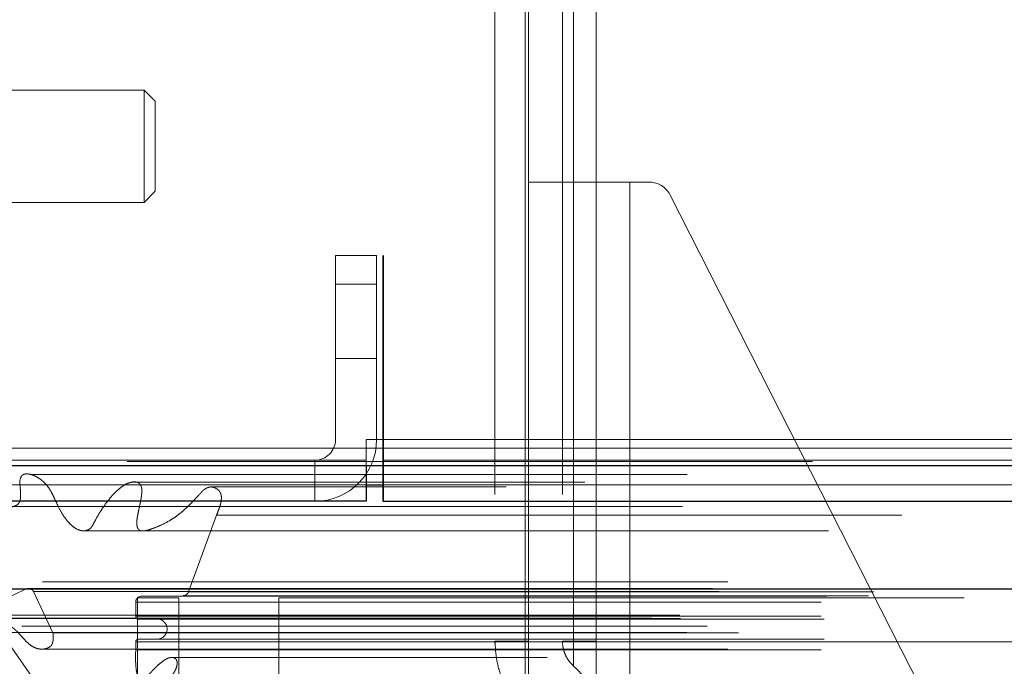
# Model space of a CAD drawing. Header units: inches. Extents: x 0.2 to 10.8, y 0.2 to 8.2.
# Tile 78 of 127: x 2.9598 to 3.1034, y 6.979 to 7.0733. Entities that reach past the tile are written whole.
import ezdxf

# ---------------------------------------------------------------- set-up
doc = ezdxf.new("R2010")
doc.units = ezdxf.units.IN
doc.header["$MEASUREMENT"] = 0
doc.linetypes.add('HIDDEN', pattern=[0.07500000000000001, 0.05, -0.025])
doc.layers.add('DIMENSIONS', color=140, linetype='Continuous')
doc.styles.add('SLDTEXTSTYLE0', font='TXT', dxfattribs={"width": 0.7})
doc.dimstyles.new('SLDDIMSTYLE1', dxfattribs={"dimtxt": 0.0849609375, "dimasz": 0.13, "dimexe": 0, "dimexo": 0.0625, "dimgap": 0.021240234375, "dimtad": 0, "dimtih": 1, "dimtoh": 1, "dimlfac": 12, "dimrnd": 1e-09, "dimzin": 12, "dimdsep": 46, "dimtxsty": 'SLDTEXTSTYLE0', "dimsah": 1, "dimcen": 0.09, "dimadec": 0, "dimazin": 3, "dimtfac": 1, "dimtmove": 0, "dimatfit": 0, "dimfxl": 0, "dimfrac": 2, "dimtolj": 1, "dimtzin": 12, "dimarcsym": 0})

# ---------------------------------------------------------------- blocks, each defined once
blk = doc.blocks.new('_D_2')
at = {"layer": 'DIMENSIONS'}
for p, q in [((2.799973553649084, 7.163116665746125), (2.799973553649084, 7.413116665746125)), ((2.934820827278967, 7.163116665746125), (2.674973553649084, 7.163116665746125)), ((2.887342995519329, 7.003061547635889), (2.674973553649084, 7.003061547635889)), ((2.799973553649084, 6.751901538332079), (2.799973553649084, 7.003061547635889)), ((2.254042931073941, 6.751901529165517), (2.225512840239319, 6.751901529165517)), ((2.225512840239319, 6.751901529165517), (2.225512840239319, 6.616870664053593)), ((2.506512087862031, 6.751901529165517), (2.535042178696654, 6.751901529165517)), ((2.535042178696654, 6.751901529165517), (2.535042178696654, 6.616870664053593)), ((2.659684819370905, 6.751901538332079), (2.799973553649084, 6.751901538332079)), ((2.225512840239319, 6.616870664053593), (2.254042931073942, 6.616870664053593)), ((2.535042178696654, 6.616870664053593), (2.506512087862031, 6.616870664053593))]:
    blk.add_line(p, q, dxfattribs=at)
for points in [[(2.799973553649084, 7.163116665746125), (2.819973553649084, 7.293116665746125), (2.779973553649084, 7.293116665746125)], [(2.799973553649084, 7.003061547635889), (2.779973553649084, 6.873061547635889), (2.819973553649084, 6.873061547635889)]]:
    blk.add_solid(points, dxfattribs=at)
at = {"layer": 'DIMENSIONS', "char_height": 0.08333333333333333, "attachment_point": 1, "style": 'SLDTEXTSTYLE0'}
for s, insert in [('1.92', (2.254042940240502, 6.878343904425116)), ('48.8', (2.254042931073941, 6.724292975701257))]:
    blk.add_mtext(s, dxfattribs=dict(at, insert=insert))
blk = doc.blocks.new('_D_4')
at = {"layer": 'DIMENSIONS'}
for p, q in [((2.909267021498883, 6.981137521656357), (2.909267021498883, 6.585982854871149)), ((3.043875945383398, 6.908064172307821), (3.043875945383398, 6.585982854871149)), ((2.909267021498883, 6.710982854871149), (2.659267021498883, 6.710982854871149)), ((3.043875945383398, 6.710982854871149), (3.255349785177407, 6.710982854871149)), ((3.370476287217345, 6.710982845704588), (3.341946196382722, 6.710982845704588)), ((3.341946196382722, 6.710982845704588), (3.341946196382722, 6.575951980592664)), ((3.622945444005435, 6.710982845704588), (3.651475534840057, 6.710982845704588)), ((3.651475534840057, 6.710982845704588), (3.651475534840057, 6.575951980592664)), ((3.341946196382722, 6.575951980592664), (3.370476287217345, 6.575951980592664)), ((3.651475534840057, 6.575951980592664), (3.622945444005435, 6.575951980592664))]:
    blk.add_line(p, q, dxfattribs=at)
for points in [[(2.909267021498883, 6.710982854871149), (2.779267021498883, 6.730982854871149), (2.779267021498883, 6.69098285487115)], [(3.043875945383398, 6.710982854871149), (3.173875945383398, 6.69098285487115), (3.173875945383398, 6.730982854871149)]]:
    blk.add_solid(points, dxfattribs=at)
at = {"layer": 'DIMENSIONS', "char_height": 0.08333333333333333, "attachment_point": 1, "style": 'SLDTEXTSTYLE0'}
for s, insert in [('1.62', (3.370476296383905, 6.837425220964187)), ('41.0', (3.370476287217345, 6.683374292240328))]:
    blk.add_mtext(s, dxfattribs=dict(at, insert=insert))

msp = doc.modelspace()

# ---------------------------------------------------------------- linework, layer by layer
at = {"color": 7, "linetype": 'HIDDEN', "lineweight": 18}
for p, q in [((3.029116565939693, 7.10406155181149), (3.029116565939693, 6.982670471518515)), ((3.033542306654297, 6.982670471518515), (3.033542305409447, 7.104061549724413)), ((3.033542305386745, 7.104061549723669), (3.033542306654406, 6.98267047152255)), ((3.033542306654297, 6.982670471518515), (3.033542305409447, 7.104061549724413)), ((3.033542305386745, 7.104061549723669), (3.033542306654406, 6.98267047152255)), ((3.033542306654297, 6.982670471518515), (3.033542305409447, 7.104061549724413)), ((3.033542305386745, 7.104061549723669), (3.033542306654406, 6.98267047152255)), ((3.033542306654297, 6.982670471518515), (3.033542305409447, 7.104061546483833)), ((3.033542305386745, 7.104061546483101), (3.033542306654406, 6.98267047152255)), ((3.033542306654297, 6.982670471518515), (3.033542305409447, 7.104061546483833)), ((3.033542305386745, 7.104061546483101), (3.033542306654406, 6.98267047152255)), ((3.033542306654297, 6.982670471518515), (3.033542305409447, 7.104061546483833)), ((3.033542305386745, 7.104061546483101), (3.033542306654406, 6.98267047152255)), ((3.034033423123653, 7.10406154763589), (3.034033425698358, 6.982670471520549)), ((3.034033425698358, 7.049599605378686), (3.034033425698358, 7.104061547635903)), ((3.038954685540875, 7.104061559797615), (3.038954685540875, 6.982670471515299)), ((3.040589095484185, 7.104061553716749), (3.040589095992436, 6.982670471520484)), ((3.040589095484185, 7.104061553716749), (3.040589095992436, 6.982670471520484)), ((3.040589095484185, 7.104061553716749), (3.040589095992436, 6.982670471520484)), ((3.040589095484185, 7.104061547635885), (3.040589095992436, 6.982670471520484)), ((3.040589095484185, 7.104061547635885), (3.040589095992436, 6.982670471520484)), ((3.040589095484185, 7.104061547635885), (3.040589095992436, 6.982670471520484)), ((3.040589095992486, 6.982670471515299), (3.040589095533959, 7.104061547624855)), ((3.040589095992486, 6.982670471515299), (3.040589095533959, 7.104061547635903)), ((3.040589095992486, 6.982670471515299), (3.040589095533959, 7.104061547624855)), ((3.040589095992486, 6.982670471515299), (3.040589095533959, 7.104061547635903)), ((3.040589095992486, 6.982670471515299), (3.040589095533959, 7.104061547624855)), ((3.040589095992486, 6.982670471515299), (3.040589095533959, 7.104061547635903)), ((3.043875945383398, 7.104061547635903), (3.043875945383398, 7.049599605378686)), ((2.977931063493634, 7.06305104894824), (2.950043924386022, 7.06305104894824)), ((2.977931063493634, 7.06305104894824), (2.977931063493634, 7.046646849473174)), ((2.97957148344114, 7.061410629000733), (2.977931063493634, 7.06305104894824)), ((2.97957148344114, 7.061410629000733), (2.97957148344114, 7.048287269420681)), ((2.977931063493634, 7.046646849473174), (2.97957148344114, 7.04828726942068)), ((3.034033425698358, 7.049599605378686), (3.034033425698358, 6.959704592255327)), ((3.034033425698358, 7.049599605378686), (3.048797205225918, 7.049599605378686)), ((3.043875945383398, 7.049599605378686), (3.043875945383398, 6.959704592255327)), ((3.048797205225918, 7.049599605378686), (3.048797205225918, 6.959704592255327)), ((3.048797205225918, 7.049599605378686), (3.051706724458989, 7.049599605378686)), ((3.048797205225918, 7.049599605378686), (3.048797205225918, 6.959704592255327)), ((3.048797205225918, 6.959704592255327), (3.048797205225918, 7.049599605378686)), ((3.048797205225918, 6.959704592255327), (3.048797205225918, 7.049599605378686)), ((3.048797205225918, 7.049599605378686), (3.048797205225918, 6.959704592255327)), ((3.048797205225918, 7.049599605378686), (3.048797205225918, 6.959704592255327)), ((3.048797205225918, 6.959704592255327), (3.048797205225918, 7.049599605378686)), ((3.048797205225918, 6.959704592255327), (3.048797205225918, 7.049599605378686)), ((3.048797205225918, 7.049599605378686), (3.048797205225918, 6.959704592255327)), ((3.048797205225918, 7.049599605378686), (3.048797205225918, 6.959704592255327)), ((3.048797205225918, 6.959704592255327), (3.048797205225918, 7.049599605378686)), ((3.048797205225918, 6.959704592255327), (3.048797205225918, 7.049599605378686)), ((3.054630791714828, 7.047806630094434), (3.100605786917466, 6.957452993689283)), ((2.950043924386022, 7.046646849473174), (2.977931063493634, 7.046646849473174)), ((3.011850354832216, 7.038894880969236), (3.005850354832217, 7.038894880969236)), ((3.005850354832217, 7.038894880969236), (3.005850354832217, 7.012061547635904)), ((3.011850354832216, 7.038894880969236), (3.011850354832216, 7.012061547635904)), ((4.805767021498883, 7.038894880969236), (3.012767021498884, 7.038894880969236)), ((3.012767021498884, 7.012061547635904), (3.012767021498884, 7.038894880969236)), ((3.012842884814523, 7.038894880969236), (3.01284288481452, 7.012061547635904)), ((3.005850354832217, 7.03472821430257), (3.011850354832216, 7.03472821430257)), ((3.011850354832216, 7.03472821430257), (3.005850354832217, 7.03472821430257)), ((3.005850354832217, 7.03472821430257), (3.011850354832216, 7.03472821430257)), ((3.011850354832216, 7.03472821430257), (3.005850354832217, 7.03472821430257)), ((3.005850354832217, 7.03472821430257), (3.011850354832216, 7.03472821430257)), ((3.011850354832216, 7.03472821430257), (3.005850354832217, 7.03472821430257)), ((3.005850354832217, 7.023894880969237), (3.011850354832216, 7.023894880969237)), ((3.010342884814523, 7.012061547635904), (3.01284288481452, 7.012061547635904)), ((3.010342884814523, 7.012061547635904), (3.010342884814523, 7.009061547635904)), ((3.012767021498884, 7.012061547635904), (4.805767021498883, 7.012061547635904)), ((3.012767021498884, 7.010793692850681), (3.012767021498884, 7.012061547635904)), ((3.012767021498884, 7.012061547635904), (4.805767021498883, 7.012061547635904)), ((3.01284288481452, 7.012061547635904), (4.805691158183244, 7.012061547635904)), ((3.01284288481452, 7.012061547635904), (3.012842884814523, 7.003061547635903)), ((3.01284288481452, 7.012061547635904), (4.805691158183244, 7.012061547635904)), ((3.01284288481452, 7.012061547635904), (4.805691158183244, 7.012061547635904)), ((3.01284288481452, 7.012061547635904), (4.805691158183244, 7.012061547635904)), ((2.936100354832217, 7.010793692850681), (3.012767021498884, 7.010793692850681)), ((3.012767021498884, 7.008257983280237), (3.012767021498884, 7.010793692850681)), ((3.012767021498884, 7.010793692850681), (4.805767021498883, 7.010793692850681)), ((3.010350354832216, 7.009061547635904), (2.937342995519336, 7.009061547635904)), ((3.002850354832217, 7.009061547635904), (3.002850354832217, 7.003061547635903)), ((3.010350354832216, 7.009061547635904), (3.010350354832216, 7.008257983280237)), ((3.012767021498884, 7.009061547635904), (4.805767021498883, 7.009061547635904)), ((2.942888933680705, 7.005443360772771), (3.010350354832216, 7.00544336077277)), ((2.976257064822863, 7.005871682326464), (2.976241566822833, 7.005871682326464)), ((4.842235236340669, 7.00587168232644), (2.976257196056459, 7.005871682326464)), ((4.830712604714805, 7.005147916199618), (2.9877772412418, 7.005147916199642)), ((3.012767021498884, 7.00544336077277), (4.805767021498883, 7.005443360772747)), ((2.984396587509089, 6.989829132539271), (2.988487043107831, 7.00102102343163)), ((2.988487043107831, 7.001021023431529), (4.830006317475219, 7.001021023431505)), ((4.86309239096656, 6.991300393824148), (2.955400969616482, 6.991300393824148)), ((2.952025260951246, 6.986032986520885), (2.960843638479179, 6.990333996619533)), ((2.960843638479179, 6.990333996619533), (4.85764972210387, 6.990333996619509)), ((4.857440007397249, 6.990360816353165), (2.9610533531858, 6.99036081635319)), ((2.961807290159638, 6.989882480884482), (4.856686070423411, 6.989882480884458)), ((2.96180729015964, 6.989882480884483), (2.96464103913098, 6.983864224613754)), ((2.961807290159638, 6.989882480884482), (4.856686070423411, 6.989882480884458)), ((2.984396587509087, 6.989829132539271), (4.834096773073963, 6.989829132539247)), ((2.984396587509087, 6.989829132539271), (4.834096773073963, 6.989829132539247)), ((2.97671035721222, 6.986294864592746), (2.97671035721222, 6.988368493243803)), ((2.97671035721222, 6.988368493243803), (4.841783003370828, 6.988368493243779)), ((2.97671035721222, 6.988368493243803), (4.841783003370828, 6.988368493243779)), ((2.982982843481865, 6.988967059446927), (2.976982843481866, 6.988967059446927)), ((2.976982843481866, 6.988967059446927), (2.976982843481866, 6.946300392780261)), ((2.977543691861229, 6.989211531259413), (2.983623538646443, 6.989281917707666)), ((2.977543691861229, 6.989211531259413), (4.84094966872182, 6.989211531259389)), ((2.977543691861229, 6.989211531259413), (4.84094966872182, 6.989211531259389)), ((2.982982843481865, 6.988967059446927), (2.982982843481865, 6.946300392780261)), ((2.983623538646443, 6.989281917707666), (4.834869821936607, 6.989281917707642)), ((2.983623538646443, 6.989281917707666), (4.834869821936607, 6.989281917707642)), ((2.997566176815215, 6.988967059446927), (2.997566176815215, 6.946300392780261)), ((2.997566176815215, 6.988967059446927), (4.820982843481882, 6.988967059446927)), ((2.956071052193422, 6.98645827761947), (4.862422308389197, 6.986458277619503)), ((2.952025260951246, 6.986032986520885), (4.866468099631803, 6.986032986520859)), ((2.952025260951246, 6.986032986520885), (4.866468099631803, 6.986032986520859)), ((2.95616091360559, 6.985948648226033), (4.862332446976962, 6.985948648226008)), ((2.97671035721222, 6.986294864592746), (4.841783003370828, 6.986294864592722)), ((2.97671035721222, 6.986294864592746), (4.841783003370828, 6.986294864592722)), ((2.977127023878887, 6.985878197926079), (4.841366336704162, 6.985878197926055)), ((2.957093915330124, 6.983895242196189), (4.861399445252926, 6.983895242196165)), ((2.957093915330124, 6.983895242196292), (2.966960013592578, 6.969804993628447)), ((4.860080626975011, 6.98484440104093), (2.958400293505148, 6.984844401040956)), ((2.96464103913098, 6.983864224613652), (4.853852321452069, 6.983864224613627)), ((2.97671035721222, 6.98137171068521), (2.97671035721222, 6.982544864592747)), ((2.97671035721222, 6.982544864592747), (4.841783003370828, 6.982544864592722)), ((2.97671035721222, 6.982544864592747), (3.029038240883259, 6.982544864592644)), ((2.977127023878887, 6.982961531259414), (4.841366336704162, 6.982961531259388)), ((3.029261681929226, 6.982670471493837), (3.029405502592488, 6.982670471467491)), ((3.029340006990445, 6.982544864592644), (4.841783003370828, 6.982544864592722)), ((3.034033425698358, 6.982670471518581), (3.033542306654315, 6.982670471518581)), ((3.034033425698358, 6.982670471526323), (3.033542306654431, 6.982670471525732)), ((3.034033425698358, 6.982670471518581), (3.033542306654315, 6.982670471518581)), ((3.034033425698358, 6.982670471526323), (3.033542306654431, 6.982670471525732)), ((3.034033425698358, 6.982670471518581), (3.033542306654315, 6.982670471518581)), ((3.034033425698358, 6.982670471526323), (3.033542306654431, 6.982670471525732)), ((3.034033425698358, 6.982670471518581), (3.033542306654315, 6.982670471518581)), ((3.034033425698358, 6.982670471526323), (3.033542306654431, 6.982670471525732)), ((3.034033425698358, 6.982670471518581), (3.033542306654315, 6.982670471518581)), ((3.034033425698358, 6.982670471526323), (3.033542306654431, 6.982670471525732)), ((3.034033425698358, 6.982670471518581), (3.033542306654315, 6.982670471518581)), ((3.034033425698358, 6.982670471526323), (3.033542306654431, 6.982670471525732)), ((3.043875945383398, 6.982670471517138), (3.040589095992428, 6.982670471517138)), ((3.043875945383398, 6.982670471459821), (3.040589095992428, 6.982670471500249)), ((3.043875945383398, 6.982670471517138), (3.040589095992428, 6.982670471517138)), ((3.043875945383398, 6.982670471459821), (3.040589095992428, 6.982670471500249)), ((3.043875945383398, 6.982670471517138), (3.040589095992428, 6.982670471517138)), ((3.043875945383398, 6.982670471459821), (3.040589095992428, 6.982670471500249)), ((3.043875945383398, 6.982670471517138), (3.040589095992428, 6.982670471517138)), ((3.043875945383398, 6.982670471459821), (3.040589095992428, 6.982670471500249)), ((3.043875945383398, 6.982670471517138), (3.040589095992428, 6.982670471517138)), ((3.043875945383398, 6.982670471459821), (3.040589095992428, 6.982670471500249)), ((3.043875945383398, 6.982670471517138), (3.040589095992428, 6.982670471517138)), ((3.043875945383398, 6.982670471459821), (3.040589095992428, 6.982670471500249)), ((2.963065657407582, 6.981494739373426), (4.855413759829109, 6.981494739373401)), ((2.97671035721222, 6.981371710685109), (4.841783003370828, 6.981371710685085)), ((4.836755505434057, 6.980261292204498), (2.981732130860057, 6.980261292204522))]:
    msp.add_line(p, q, dxfattribs=at)
at = {"color": 7, "linetype": 'Continuous', "lineweight": 25}
for p, q in [((2.936100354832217, 7.008257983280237), (3.012767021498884, 7.008257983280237)), ((3.010350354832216, 7.008257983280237), (3.010350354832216, 7.003061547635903)), ((3.012767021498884, 7.008257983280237), (4.805767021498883, 7.008257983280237)), ((3.012767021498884, 7.008257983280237), (3.012767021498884, 7.003061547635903)), ((3.010350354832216, 7.00544336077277), (3.012767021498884, 7.00544336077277)), ((3.010350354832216, 7.003061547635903), (2.937342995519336, 7.003061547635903)), ((3.012767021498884, 7.003061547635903), (4.805767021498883, 7.003061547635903)), ((4.86309239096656, 6.990258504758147), (2.955400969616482, 6.990258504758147))]:
    msp.add_line(p, q, dxfattribs=at)
at = {"color": 7, "linetype": 'HIDDEN', "lineweight": 18, "flags": 128}
for points in [[(4.875445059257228, 7.008879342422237), (3.924545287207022, 7.008879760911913), (2.9430607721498, 7.008879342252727)], [(4.85715187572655, 7.006988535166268), (3.924545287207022, 7.006989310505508), (2.961345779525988, 7.006988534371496)], [(4.830737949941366, 7.005147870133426), (3.924545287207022, 7.00514714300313), (2.987788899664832, 7.005147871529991)], [(2.956453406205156, 7.002292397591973), (3.83104326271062, 7.00229558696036), (4.862033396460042, 7.00229238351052)], [(2.956455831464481, 7.002292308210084), (3.949414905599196, 7.002292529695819), (4.862039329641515, 7.002292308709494)], [(2.96899549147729, 6.998752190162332), (3.893954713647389, 6.99875184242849), (4.84950496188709, 6.998752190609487)], [(2.977762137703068, 6.99873396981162), (3.893954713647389, 6.998733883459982), (4.840727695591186, 6.998733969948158)]]:
    msp.add_lwpolyline(points, dxfattribs=at)
at = {"color": 7, "linetype": 'HIDDEN', "lineweight": 18}
for centre, radius, start, end in [((3.051706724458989, 7.046318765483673), 0.003280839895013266, 26.96853591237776, 90), ((3.002850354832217, 7.012061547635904), 0.003000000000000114, 270.0000000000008, 0), ((3.002850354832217, 7.012061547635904), 0.009000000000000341, 270.0000000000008, 0), ((2.961053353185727, 6.989527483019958), 0.0008333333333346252, 25.21381429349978, 104.5756249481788), ((2.983613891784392, 6.990115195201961), 0.0008333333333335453, 270.6632841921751, 339.9234572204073), ((2.977553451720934, 6.988368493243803), 0.00084309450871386, 90.66328419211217, 180), ((2.977127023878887, 6.986294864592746), 0.0004166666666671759, 180, 270.0000000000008), ((2.97983535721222, 6.984419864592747), 0.001458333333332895, 270.0000000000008, 90), ((2.977127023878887, 6.982544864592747), 0.0004166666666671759, 90, 180), ((3.034033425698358, 6.971666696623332), 0.009842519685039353, 0, 48.23660226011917)]:
    msp.add_arc(centre, radius, start, end, dxfattribs=at)
for points, knots in [([(2.988487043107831, 7.001021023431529), (2.988587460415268, 7.001260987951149), (2.988769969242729, 7.001697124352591), (2.988985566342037, 7.002308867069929), (2.989125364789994, 7.002804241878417), (2.989194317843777, 7.003223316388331), (2.989222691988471, 7.003594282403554), (2.989185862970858, 7.003958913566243), (2.989071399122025, 7.004302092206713), (2.988881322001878, 7.00460623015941), (2.988571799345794, 7.004867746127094), (2.988134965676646, 7.005110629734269), (2.987656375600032, 7.005185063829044), (2.987250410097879, 7.005077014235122), (2.986986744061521, 7.004949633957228), (2.98677050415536, 7.004812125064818), (2.986599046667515, 7.004685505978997), (2.986476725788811, 7.004580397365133), (2.986392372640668, 7.004507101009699), (2.986349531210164, 7.004440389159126), (2.986275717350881, 7.0043496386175), (2.986122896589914, 7.004192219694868), (2.985883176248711, 7.003933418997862), (2.985548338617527, 7.003575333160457), (2.985121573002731, 7.003125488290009), (2.984601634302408, 7.002592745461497), (2.983963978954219, 7.001968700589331), (2.983226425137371, 7.001321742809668), (2.982409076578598, 7.000708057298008), (2.981450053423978, 7.000103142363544), (2.980311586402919, 6.999529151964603), (2.979157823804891, 6.999061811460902), (2.978219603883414, 6.99877813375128), (2.977623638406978, 6.998702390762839), (2.977266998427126, 6.9988261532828), (2.977069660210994, 6.999001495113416), (2.976941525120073, 6.99923667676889), (2.97688414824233, 6.999518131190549), (2.976862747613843, 6.999852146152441), (2.976874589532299, 7.000258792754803), (2.976961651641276, 7.000817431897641), (2.977114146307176, 7.001618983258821), (2.977305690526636, 7.002499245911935), (2.977474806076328, 7.003329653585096), (2.97756927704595, 7.003968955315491), (2.97760873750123, 7.004499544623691), (2.977602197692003, 7.004929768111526), (2.977511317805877, 7.005285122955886), (2.977341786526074, 7.005587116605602), (2.977112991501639, 7.00576505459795), (2.976755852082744, 7.005891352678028), (2.976157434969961, 7.005902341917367), (2.975362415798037, 7.00564474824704), (2.974517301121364, 7.005092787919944), (2.973743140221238, 7.004398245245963), (2.972986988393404, 7.003570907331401), (2.972255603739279, 7.00262791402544), (2.971549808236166, 7.001569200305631), (2.970964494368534, 7.000586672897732), (2.97055293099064, 6.999754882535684), (2.97028018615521, 6.999314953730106), (2.970099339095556, 6.999102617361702), (2.969912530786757, 6.998975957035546), (2.969672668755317, 6.998848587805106), (2.969321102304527, 6.998745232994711), (2.968750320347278, 6.998740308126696), (2.96803478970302, 6.999013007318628), (2.967282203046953, 6.999581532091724), (2.966579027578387, 7.000350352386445), (2.9659054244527, 7.001333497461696), (2.965348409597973, 7.002410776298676), (2.96490625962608, 7.003386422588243), (2.964568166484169, 7.004087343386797), (2.964307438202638, 7.00457893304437), (2.964045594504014, 7.00500377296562), (2.963726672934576, 7.005411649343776), (2.963322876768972, 7.005844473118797), (2.962871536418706, 7.006233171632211), (2.962389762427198, 7.006558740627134), (2.961893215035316, 7.006816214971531), (2.961391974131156, 7.006995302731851), (2.960872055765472, 7.00707151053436), (2.960449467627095, 7.007040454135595), (2.960151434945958, 7.006879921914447), (2.960001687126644, 7.006682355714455), (2.959894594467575, 7.006428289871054), (2.959828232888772, 7.006139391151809), (2.959794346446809, 7.00587423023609), (2.95982388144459, 7.005546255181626), (2.959853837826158, 7.005056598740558), (2.959910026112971, 7.004444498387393), (2.959935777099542, 7.0038300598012), (2.959888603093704, 7.003339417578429), (2.959769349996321, 7.002890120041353), (2.95939576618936, 7.002478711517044), (2.958840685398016, 7.002269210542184), (2.958176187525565, 7.00218556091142), (2.957490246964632, 7.002186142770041), (2.956809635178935, 7.002244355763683), (2.956125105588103, 7.002334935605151), (2.955437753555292, 7.002442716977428), (2.954340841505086, 7.002620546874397), (2.95301887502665, 7.002783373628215), (2.951675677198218, 7.003137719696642), (2.950736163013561, 7.00354572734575), (2.95005140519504, 7.003971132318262), (2.949444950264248, 7.004431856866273), (2.948874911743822, 7.004944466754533), (2.948322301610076, 7.005494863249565), (2.947756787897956, 7.006045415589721), (2.946825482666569, 7.006886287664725), (2.945406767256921, 7.007827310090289), (2.943966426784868, 7.008570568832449), (2.943019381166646, 7.008898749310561), (2.942680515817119, 7.008995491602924), (2.94243845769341, 7.009008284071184), (2.942256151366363, 7.008979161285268), (2.942106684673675, 7.008899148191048), (2.941978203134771, 7.008745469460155), (2.941951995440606, 7.008421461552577), (2.941987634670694, 7.008017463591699), (2.942109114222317, 7.007522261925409), (2.942298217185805, 7.006946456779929), (2.94255961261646, 7.006232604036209), (2.94277261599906, 7.005722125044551), (2.942888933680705, 7.005443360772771)], [0, 0, 0, 0, 0.00887228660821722, 0.01612541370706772, 0.0217460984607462, 0.02591638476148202, 0.0298730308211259, 0.03354252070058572, 0.03754625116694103, 0.04179610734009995, 0.0462777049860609, 0.05341504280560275, 0.06299119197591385, 0.06772248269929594, 0.07187230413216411, 0.07540821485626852, 0.07828040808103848, 0.08045402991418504, 0.0819153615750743, 0.08266964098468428, 0.08386329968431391, 0.08672353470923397, 0.09127627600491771, 0.09753270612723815, 0.1054745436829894, 0.1150640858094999, 0.1262256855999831, 0.140299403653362, 0.1541729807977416, 0.1679059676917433, 0.1876310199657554, 0.2086758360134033, 0.2218831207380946, 0.230966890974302, 0.2351391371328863, 0.2385107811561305, 0.2412443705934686, 0.2442145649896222, 0.2478077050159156, 0.2519025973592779, 0.2571460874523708, 0.2659640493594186, 0.278355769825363, 0.2865799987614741, 0.293499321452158, 0.2991600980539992, 0.303570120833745, 0.3071067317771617, 0.3110142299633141, 0.3153527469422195, 0.3188501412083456, 0.3274645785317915, 0.3420622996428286, 0.3553303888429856, 0.3691036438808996, 0.3833737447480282, 0.3982140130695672, 0.4136846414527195, 0.4298233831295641, 0.4393579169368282, 0.4454158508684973, 0.4484141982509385, 0.4505939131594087, 0.4544216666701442, 0.4598406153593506, 0.4668142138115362, 0.48010826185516, 0.4928425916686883, 0.505044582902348, 0.5199037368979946, 0.5363136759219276, 0.547621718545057, 0.5566005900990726, 0.5631738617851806, 0.5674419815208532, 0.5747792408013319, 0.5824004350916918, 0.5903211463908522, 0.5985648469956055, 0.606371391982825, 0.6141555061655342, 0.6219303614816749, 0.6298855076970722, 0.632929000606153, 0.6359634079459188, 0.6391245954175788, 0.6423463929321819, 0.6455868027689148, 0.6475698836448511, 0.6528234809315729, 0.661274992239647, 0.6672674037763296, 0.6724480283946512, 0.6768412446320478, 0.6826811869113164, 0.6924101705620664, 0.7026705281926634, 0.7128514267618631, 0.7231213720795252, 0.7334590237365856, 0.743848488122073, 0.7542837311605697, 0.7832136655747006, 0.8037708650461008, 0.8158908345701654, 0.827149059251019, 0.8374498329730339, 0.8467527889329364, 0.8577766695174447, 0.8680944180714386, 0.8775831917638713, 0.9073713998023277, 0.9387956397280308, 0.9462898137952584, 0.9513720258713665, 0.9541658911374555, 0.9573496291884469, 0.9596885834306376, 0.9612933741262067, 0.9645226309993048, 0.969425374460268, 0.9744052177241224, 0.9811025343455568, 0.9896804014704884, 1, 1, 1, 1]), ([(2.96464103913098, 6.983864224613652), (2.964654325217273, 6.983757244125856), (2.964680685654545, 6.983544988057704), (2.964689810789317, 6.983226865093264), (2.964676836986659, 6.982922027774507), (2.964639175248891, 6.982639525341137), (2.964577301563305, 6.982386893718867), (2.964488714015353, 6.982170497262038), (2.964362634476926, 6.981970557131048), (2.964083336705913, 6.98175432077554), (2.963624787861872, 6.981537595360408), (2.962989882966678, 6.981460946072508), (2.962265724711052, 6.981571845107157), (2.961602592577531, 6.981881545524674), (2.961001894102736, 6.982333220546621), (2.960437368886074, 6.98292365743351), (2.95991422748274, 6.983532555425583), (2.959423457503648, 6.984051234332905), (2.959026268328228, 6.984419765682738), (2.958702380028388, 6.984677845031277), (2.958247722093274, 6.984945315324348), (2.957778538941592, 6.985088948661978), (2.957380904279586, 6.984838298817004), (2.95721179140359, 6.984612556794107), (2.957109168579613, 6.984361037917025), (2.957056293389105, 6.984110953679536), (2.957082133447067, 6.983962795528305), (2.957093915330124, 6.983895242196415)], [0, 0, 0, 0, 0.02322157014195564, 0.04607306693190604, 0.06793507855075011, 0.08841304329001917, 0.1073706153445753, 0.1249653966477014, 0.1417074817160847, 0.1651210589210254, 0.2142228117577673, 0.2883660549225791, 0.3612387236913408, 0.4313950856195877, 0.49996791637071, 0.5667291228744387, 0.642148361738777, 0.7038738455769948, 0.751731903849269, 0.7863485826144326, 0.8174192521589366, 0.8972091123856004, 0.9230384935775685, 0.9465894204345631, 0.967656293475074, 0.9852527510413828, 1, 1, 1, 1]), ([(3.029189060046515, 6.982670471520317), (3.029177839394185, 6.982588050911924), (3.029156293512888, 6.982429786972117), (3.0291333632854, 6.982365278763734), (3.029118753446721, 6.982435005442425), (3.029117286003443, 6.982592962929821), (3.029116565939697, 6.982670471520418)], [0, 0, 0, 0, 0.2770954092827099, 0.5320782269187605, 0.7703941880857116, 1, 1, 1, 1]), ([(3.029116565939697, 6.982670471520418), (3.029171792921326, 6.981691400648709), (3.029282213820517, 6.979733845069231), (3.030187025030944, 6.976919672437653), (3.031565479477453, 6.974305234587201), (3.032883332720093, 6.97285279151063), (3.033542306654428, 6.972126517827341)], [0, 0, 0, 0, 0.2500292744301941, 0.4999088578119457, 0.7499364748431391, 1, 1, 1, 1]), ([(3.033542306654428, 6.982670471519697), (3.032882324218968, 6.982670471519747), (3.031562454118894, 6.982670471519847), (3.030199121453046, 6.982670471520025), (3.029397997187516, 6.982670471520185), (3.029295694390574, 6.982670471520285), (3.029261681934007, 6.982670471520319)], [0, 0, 0, 0, 0.2859748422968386, 0.571908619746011, 0.8576731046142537, 1, 1, 1, 1]), ([(3.033542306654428, 6.982670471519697), (3.032882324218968, 6.982670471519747), (3.031562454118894, 6.982670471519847), (3.030199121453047, 6.982670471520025), (3.029397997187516, 6.982670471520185), (3.029295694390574, 6.982670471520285), (3.029261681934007, 6.982670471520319)], [0, 0, 0, 0, 0.2859748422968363, 0.5719086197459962, 0.8576731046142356, 0.9999999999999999, 0.9999999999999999, 0.9999999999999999, 0.9999999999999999]), ([(3.033542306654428, 6.982670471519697), (3.032882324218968, 6.982670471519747), (3.031562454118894, 6.982670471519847), (3.030199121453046, 6.982670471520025), (3.029397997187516, 6.982670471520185), (3.029295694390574, 6.982670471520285), (3.029261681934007, 6.982670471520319)], [0, 0, 0, 0, 0.2859748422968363, 0.5719086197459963, 0.8576731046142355, 1, 1, 1, 1]), ([(3.033542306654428, 6.982670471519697), (3.032882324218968, 6.982670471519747), (3.031562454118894, 6.982670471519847), (3.030199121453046, 6.982670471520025), (3.029397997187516, 6.982670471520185), (3.029295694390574, 6.982670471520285), (3.029261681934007, 6.982670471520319)], [0, 0, 0, 0, 0.2859748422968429, 0.5719086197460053, 0.8576731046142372, 0.9999999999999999, 0.9999999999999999, 0.9999999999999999, 0.9999999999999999]), ([(3.033542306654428, 6.982670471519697), (3.032882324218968, 6.982670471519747), (3.031562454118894, 6.982670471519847), (3.030199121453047, 6.982670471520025), (3.029397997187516, 6.982670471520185), (3.029295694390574, 6.982670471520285), (3.029261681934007, 6.982670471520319)], [0, 0, 0, 0, 0.2859748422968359, 0.5719086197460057, 0.8576731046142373, 1, 1, 1, 1]), ([(3.029261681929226, 6.982670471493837), (3.02929569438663, 6.982670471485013), (3.029397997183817, 6.982670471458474), (3.030199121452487, 6.982670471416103), (3.031562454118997, 6.982670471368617), (3.032882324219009, 6.982670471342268), (3.033542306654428, 6.982670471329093)], [0, 0, 0, 0, 0.1423268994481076, 0.4280913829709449, 0.7140251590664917, 0.9999999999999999, 0.9999999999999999, 0.9999999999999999, 0.9999999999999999]), ([(3.029261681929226, 6.982670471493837), (3.02929569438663, 6.982670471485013), (3.029397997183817, 6.982670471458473), (3.030199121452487, 6.982670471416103), (3.031562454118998, 6.982670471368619), (3.032882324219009, 6.982670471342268), (3.033542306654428, 6.982670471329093)], [0, 0, 0, 0, 0.1423268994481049, 0.4280913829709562, 0.7140251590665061, 0.9999999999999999, 0.9999999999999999, 0.9999999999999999, 0.9999999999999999]), ([(3.029261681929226, 6.982670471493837), (3.029295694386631, 6.982670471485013), (3.029397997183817, 6.982670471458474), (3.030199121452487, 6.982670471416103), (3.031562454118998, 6.982670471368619), (3.032882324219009, 6.982670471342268), (3.033542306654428, 6.982670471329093)], [0, 0, 0, 0, 0.1423268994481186, 0.4280913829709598, 0.7140251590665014, 1, 1, 1, 1]), ([(3.029261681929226, 6.982670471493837), (3.02929569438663, 6.982670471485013), (3.029397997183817, 6.982670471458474), (3.030199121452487, 6.982670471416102), (3.031562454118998, 6.982670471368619), (3.032882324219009, 6.982670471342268), (3.033542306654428, 6.982670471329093)], [0, 0, 0, 0, 0.1423268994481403, 0.4280913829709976, 0.7140251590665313, 1, 1, 1, 1]), ([(3.029557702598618, 6.982670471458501), (3.029765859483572, 6.982670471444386), (3.030227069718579, 6.982670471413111), (3.031576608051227, 6.982670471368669), (3.032887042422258, 6.982670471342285), (3.033542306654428, 6.982670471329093)], [0, 0, 0, 0, 0.2914138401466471, 0.64568148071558, 1, 1, 1, 1]), ([(3.033542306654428, 6.98267047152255), (3.033542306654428, 6.979898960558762), (3.033542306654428, 6.975801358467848), (3.033542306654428, 6.97267572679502), (3.033542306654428, 6.971851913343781), (3.033542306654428, 6.9726757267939), (3.033542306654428, 6.97580135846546), (3.033542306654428, 6.979898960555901), (3.033542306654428, 6.982670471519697)], [3.14159265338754, 3.14159265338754, 3.14159265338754, 3.14159265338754, 3.92699081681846, 4.31968989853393, 4.71238898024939, 5.10508806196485, 5.49778714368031, 6.28318530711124, 6.28318530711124, 6.28318530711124, 6.28318530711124]), ([(3.033542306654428, 6.98267047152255), (3.033542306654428, 6.979898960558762), (3.033542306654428, 6.975801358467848), (3.033542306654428, 6.97267572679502), (3.033542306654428, 6.971851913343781), (3.033542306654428, 6.9726757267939), (3.033542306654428, 6.97580135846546), (3.033542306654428, 6.979898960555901), (3.033542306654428, 6.982670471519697)], [3.14159265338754, 3.14159265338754, 3.14159265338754, 3.14159265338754, 3.92699081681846, 4.31968989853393, 4.71238898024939, 5.10508806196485, 5.49778714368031, 6.28318530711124, 6.28318530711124, 6.28318530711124, 6.28318530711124]), ([(3.033542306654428, 6.98267047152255), (3.033542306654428, 6.979898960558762), (3.033542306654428, 6.975801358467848), (3.033542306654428, 6.97267572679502), (3.033542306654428, 6.971851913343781), (3.033542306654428, 6.9726757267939), (3.033542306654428, 6.97580135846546), (3.033542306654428, 6.979898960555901), (3.033542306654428, 6.982670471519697)], [3.14159265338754, 3.14159265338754, 3.14159265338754, 3.14159265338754, 3.92699081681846, 4.31968989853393, 4.71238898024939, 5.10508806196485, 5.49778714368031, 6.28318530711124, 6.28318530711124, 6.28318530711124, 6.28318530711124]), ([(3.033542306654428, 6.98267047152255), (3.033542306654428, 6.979898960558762), (3.033542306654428, 6.975801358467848), (3.033542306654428, 6.97267572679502), (3.033542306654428, 6.971851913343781), (3.033542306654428, 6.9726757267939), (3.033542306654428, 6.97580135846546), (3.033542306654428, 6.979898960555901), (3.033542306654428, 6.982670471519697)], [3.14159265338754, 3.14159265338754, 3.14159265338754, 3.14159265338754, 3.92699081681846, 4.31968989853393, 4.71238898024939, 5.10508806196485, 5.49778714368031, 6.28318530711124, 6.28318530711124, 6.28318530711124, 6.28318530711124]), ([(3.033542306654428, 6.98267047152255), (3.033542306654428, 6.979898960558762), (3.033542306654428, 6.975801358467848), (3.033542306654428, 6.97267572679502), (3.033542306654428, 6.971851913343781), (3.033542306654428, 6.9726757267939), (3.033542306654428, 6.97580135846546), (3.033542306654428, 6.979898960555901), (3.033542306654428, 6.982670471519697)], [3.14159265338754, 3.14159265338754, 3.14159265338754, 3.14159265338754, 3.92699081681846, 4.31968989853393, 4.71238898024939, 5.10508806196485, 5.49778714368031, 6.28318530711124, 6.28318530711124, 6.28318530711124, 6.28318530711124]), ([(3.033542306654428, 6.98267047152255), (3.033542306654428, 6.979898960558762), (3.033542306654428, 6.975801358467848), (3.033542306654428, 6.97267572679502), (3.033542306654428, 6.971851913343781), (3.033542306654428, 6.9726757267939), (3.033542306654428, 6.97580135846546), (3.033542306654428, 6.979898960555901), (3.033542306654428, 6.982670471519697)], [3.14159265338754, 3.14159265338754, 3.14159265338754, 3.14159265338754, 3.92699081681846, 4.31968989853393, 4.71238898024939, 5.10508806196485, 5.49778714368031, 6.28318530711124, 6.28318530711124, 6.28318530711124, 6.28318530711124]), ([(3.038954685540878, 6.982670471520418), (3.038976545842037, 6.982326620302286), (3.039020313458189, 6.981638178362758), (3.039359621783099, 6.980654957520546), (3.03986332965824, 6.979744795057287), (3.040347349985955, 6.979253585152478), (3.040589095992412, 6.979008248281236)], [0, 0, 0, 0, 0.2497858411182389, 0.5001088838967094, 0.7503272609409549, 1, 1, 1, 1]), ([(3.040589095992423, 6.982670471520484), (3.040589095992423, 6.982191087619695), (3.040589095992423, 6.981711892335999), (3.040589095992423, 6.980826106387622), (3.040589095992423, 6.980419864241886), (3.040589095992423, 6.979741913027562), (3.040589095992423, 6.979470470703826), (3.040589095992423, 6.979103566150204), (3.040589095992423, 6.979008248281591), (3.040589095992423, 6.979008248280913), (3.040589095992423, 6.979103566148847), (3.040589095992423, 6.979470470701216), (3.040589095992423, 6.979741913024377), (3.040589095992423, 6.980419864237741), (3.040589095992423, 6.980826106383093), (3.040589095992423, 6.98171189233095), (3.040589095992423, 6.982191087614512), (3.040589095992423, 6.982670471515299)], [0, 0, 0, 0, 0.125, 0.125, 0.25, 0.25, 0.375, 0.375, 0.5, 0.5, 0.625, 0.625, 0.75, 0.75, 0.875, 0.875, 1, 1, 1, 1]), ([(3.040589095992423, 6.982670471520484), (3.040589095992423, 6.982191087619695), (3.040589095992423, 6.981711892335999), (3.040589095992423, 6.980826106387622), (3.040589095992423, 6.980419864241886), (3.040589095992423, 6.979741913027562), (3.040589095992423, 6.979470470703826), (3.040589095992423, 6.979103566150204), (3.040589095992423, 6.979008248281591), (3.040589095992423, 6.979008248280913), (3.040589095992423, 6.979103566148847), (3.040589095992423, 6.979470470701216), (3.040589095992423, 6.979741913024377), (3.040589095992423, 6.980419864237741), (3.040589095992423, 6.980826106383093), (3.040589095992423, 6.98171189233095), (3.040589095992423, 6.982191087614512), (3.040589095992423, 6.982670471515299)], [0, 0, 0, 0, 0.125, 0.125, 0.25, 0.25, 0.375, 0.375, 0.5, 0.5, 0.625, 0.625, 0.75, 0.75, 0.875, 0.875, 1, 1, 1, 1]), ([(3.040589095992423, 6.982670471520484), (3.040589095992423, 6.982191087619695), (3.040589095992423, 6.981711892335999), (3.040589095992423, 6.980826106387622), (3.040589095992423, 6.980419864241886), (3.040589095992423, 6.979741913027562), (3.040589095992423, 6.979470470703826), (3.040589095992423, 6.979103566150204), (3.040589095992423, 6.979008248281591), (3.040589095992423, 6.979008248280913), (3.040589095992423, 6.979103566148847), (3.040589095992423, 6.979470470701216), (3.040589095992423, 6.979741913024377), (3.040589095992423, 6.980419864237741), (3.040589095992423, 6.980826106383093), (3.040589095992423, 6.98171189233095), (3.040589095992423, 6.982191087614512), (3.040589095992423, 6.982670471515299)], [0, 0, 0, 0, 0.125, 0.125, 0.25, 0.25, 0.375, 0.375, 0.5, 0.5, 0.625, 0.625, 0.75, 0.75, 0.875, 0.875, 1, 1, 1, 1]), ([(3.040589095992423, 6.982670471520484), (3.040589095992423, 6.982191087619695), (3.040589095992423, 6.981711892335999), (3.040589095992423, 6.980826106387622), (3.040589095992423, 6.980419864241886), (3.040589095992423, 6.979741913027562), (3.040589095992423, 6.979470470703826), (3.040589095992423, 6.979103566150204), (3.040589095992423, 6.979008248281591), (3.040589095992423, 6.979008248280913), (3.040589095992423, 6.979103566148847), (3.040589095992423, 6.979470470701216), (3.040589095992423, 6.979741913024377), (3.040589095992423, 6.980419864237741), (3.040589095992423, 6.980826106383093), (3.040589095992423, 6.98171189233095), (3.040589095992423, 6.982191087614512), (3.040589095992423, 6.982670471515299)], [0, 0, 0, 0, 0.125, 0.125, 0.25, 0.25, 0.375, 0.375, 0.5, 0.5, 0.625, 0.625, 0.75, 0.75, 0.875, 0.875, 1, 1, 1, 1]), ([(3.040589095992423, 6.982670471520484), (3.040589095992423, 6.982191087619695), (3.040589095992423, 6.981711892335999), (3.040589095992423, 6.980826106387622), (3.040589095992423, 6.980419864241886), (3.040589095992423, 6.979741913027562), (3.040589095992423, 6.979470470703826), (3.040589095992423, 6.979103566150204), (3.040589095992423, 6.979008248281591), (3.040589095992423, 6.979008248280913), (3.040589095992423, 6.979103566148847), (3.040589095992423, 6.979470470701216), (3.040589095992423, 6.979741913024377), (3.040589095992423, 6.980419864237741), (3.040589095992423, 6.980826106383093), (3.040589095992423, 6.98171189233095), (3.040589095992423, 6.982191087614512), (3.040589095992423, 6.982670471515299)], [0, 0, 0, 0, 0.125, 0.125, 0.25, 0.25, 0.375, 0.375, 0.5, 0.5, 0.625, 0.625, 0.75, 0.75, 0.875, 0.875, 1, 1, 1, 1]), ([(3.040589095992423, 6.982670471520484), (3.040589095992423, 6.982191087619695), (3.040589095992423, 6.981711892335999), (3.040589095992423, 6.980826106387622), (3.040589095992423, 6.980419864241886), (3.040589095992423, 6.979741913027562), (3.040589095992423, 6.979470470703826), (3.040589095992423, 6.979103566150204), (3.040589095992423, 6.979008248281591), (3.040589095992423, 6.979008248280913), (3.040589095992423, 6.979103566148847), (3.040589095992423, 6.979470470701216), (3.040589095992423, 6.979741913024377), (3.040589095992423, 6.980419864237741), (3.040589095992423, 6.980826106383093), (3.040589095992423, 6.98171189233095), (3.040589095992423, 6.982191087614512), (3.040589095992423, 6.982670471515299)], [0, 0, 0, 0, 0.125, 0.125, 0.25, 0.25, 0.375, 0.375, 0.5, 0.5, 0.625, 0.625, 0.75, 0.75, 0.875, 0.875, 1, 1, 1, 1]), ([(2.9810055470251, 6.976525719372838), (2.981178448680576, 6.976704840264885), (2.981500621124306, 6.97703860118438), (2.981923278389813, 6.977552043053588), (2.982256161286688, 6.978013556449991), (2.98250435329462, 6.978425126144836), (2.982661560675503, 6.978825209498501), (2.98273941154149, 6.97919994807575), (2.982762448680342, 6.979538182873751), (2.982714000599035, 6.979848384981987), (2.982548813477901, 6.980095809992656), (2.982317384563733, 6.980226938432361), (2.982071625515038, 6.980285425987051), (2.981784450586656, 6.980285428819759), (2.981419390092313, 6.980184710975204), (2.98096780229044, 6.979943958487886), (2.980430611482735, 6.979575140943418), (2.979912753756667, 6.979115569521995), (2.979430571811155, 6.978646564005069), (2.979016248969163, 6.978210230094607), (2.978609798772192, 6.977772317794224), (2.978288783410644, 6.977443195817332), (2.978038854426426, 6.977240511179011), (2.977862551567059, 6.977126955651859), (2.977668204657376, 6.977057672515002), (2.977460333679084, 6.977096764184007), (2.977273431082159, 6.977200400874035), (2.977123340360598, 6.977339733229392), (2.97702351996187, 6.977514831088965), (2.976935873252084, 6.977753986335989), (2.976862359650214, 6.97805579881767), (2.976776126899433, 6.978535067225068), (2.976708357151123, 6.979248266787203), (2.976681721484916, 6.980242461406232), (2.976700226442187, 6.980972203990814), (2.97671035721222, 6.981371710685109)], [0, 0, 0, 0, 0.05219962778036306, 0.09726501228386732, 0.13508350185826, 0.1658552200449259, 0.1902793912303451, 0.2131614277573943, 0.2326046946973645, 0.248164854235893, 0.2663591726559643, 0.2887028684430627, 0.3079429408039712, 0.3270239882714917, 0.3572809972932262, 0.3963453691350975, 0.4447609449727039, 0.5032692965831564, 0.5447461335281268, 0.5863842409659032, 0.6277933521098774, 0.6681887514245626, 0.6841999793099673, 0.7004267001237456, 0.7165372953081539, 0.7330177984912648, 0.7507448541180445, 0.7613872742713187, 0.774046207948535, 0.7894688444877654, 0.8079729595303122, 0.8290578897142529, 0.8744776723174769, 0.931281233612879, 1, 1, 1, 1])]:
    msp.add_open_spline(points, degree=3, knots=knots, dxfattribs=at)
for points in [[(3.033542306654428, 6.982670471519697), (3.032146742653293, 6.982670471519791), (3.029901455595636, 6.982670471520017), (3.029113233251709, 6.982670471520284), (3.029116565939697, 6.982670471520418)], [(3.029116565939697, 6.982670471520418), (3.029113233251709, 6.982670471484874), (3.029901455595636, 6.982670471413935), (3.032146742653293, 6.98267047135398), (3.033542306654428, 6.982670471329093)], [(3.038954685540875, 6.982670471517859), (3.038954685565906, 6.982670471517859), (3.039564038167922, 6.982670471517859), (3.040589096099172, 6.982670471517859)], [(3.040589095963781, 6.982670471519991), (3.039564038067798, 6.982670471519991), (3.038954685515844, 6.982670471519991), (3.038954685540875, 6.982670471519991)], [(3.038954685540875, 6.982670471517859), (3.038954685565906, 6.982670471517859), (3.039564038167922, 6.982670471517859), (3.040589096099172, 6.982670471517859)], [(3.040589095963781, 6.982670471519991), (3.039564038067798, 6.982670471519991), (3.038954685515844, 6.982670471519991), (3.038954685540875, 6.982670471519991)], [(3.038954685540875, 6.982670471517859), (3.038954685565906, 6.982670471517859), (3.039564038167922, 6.982670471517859), (3.040589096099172, 6.982670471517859)], [(3.040589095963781, 6.982670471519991), (3.039564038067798, 6.982670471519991), (3.038954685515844, 6.982670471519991), (3.038954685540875, 6.982670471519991)], [(3.038954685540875, 6.982670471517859), (3.038954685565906, 6.982670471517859), (3.039564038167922, 6.982670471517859), (3.040589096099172, 6.982670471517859)], [(3.040589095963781, 6.982670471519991), (3.039564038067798, 6.982670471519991), (3.038954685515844, 6.982670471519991), (3.038954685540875, 6.982670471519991)], [(3.038954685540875, 6.982670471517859), (3.038954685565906, 6.982670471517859), (3.039564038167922, 6.982670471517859), (3.040589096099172, 6.982670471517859)], [(3.040589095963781, 6.982670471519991), (3.039564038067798, 6.982670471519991), (3.038954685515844, 6.982670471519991), (3.038954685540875, 6.982670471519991)], [(3.038954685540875, 6.982670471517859), (3.038954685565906, 6.982670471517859), (3.039564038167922, 6.982670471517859), (3.040589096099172, 6.982670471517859)], [(3.040589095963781, 6.982670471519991), (3.039564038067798, 6.982670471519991), (3.038954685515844, 6.982670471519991), (3.038954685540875, 6.982670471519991)]]:
    msp.add_open_spline(points, degree=3, dxfattribs=at)

# ---------------------------------------------------------------- dimensions: what is measured, and where the dimension line sits
at = {"layer": 'DIMENSIONS'}
dim = msp.add_linear_dim(base=(2.799973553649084, 7.003061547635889), p1=(2.984820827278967, 7.163116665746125), p2=(2.937342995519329, 7.003061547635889), angle=90.0000000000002, dimstyle='SLDDIMSTYLE1', dxfattribs=at)
dim.commit()
dim.dimension.update_dxf_attribs({"geometry": '_D_2', "text_midpoint": (2.799973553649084, 6.751901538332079), "dimtype": 160})
dim = msp.add_linear_dim(base=(3.043875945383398, 6.71098285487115), p1=(2.909267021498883, 7.031137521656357), p2=(3.043875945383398, 6.95806417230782), dimstyle='SLDDIMSTYLE1', dxfattribs=at)
dim.commit()
dim.dimension.update_dxf_attribs({"geometry": '_D_4', "text_midpoint": (3.49671087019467, 6.71098285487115), "dimtype": 160})

doc.saveas('drawing.dxf')
